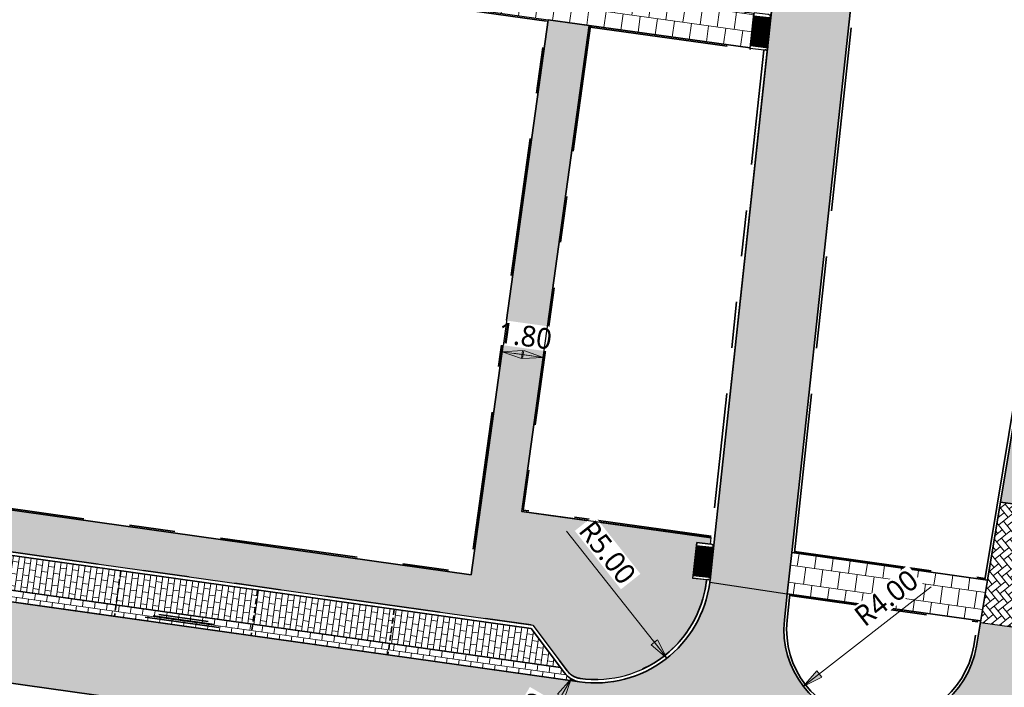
# Model space of a CAD drawing. Header units: metres. Extents: x 253823 to 255319, y 593130 to 593771.
# Tile 25 of 37: x 254049 to 254091, y 593408 to 593437. Entities that reach past the tile are written whole.
import ezdxf

# ---------------------------------------------------------------- set-up
doc = ezdxf.new("R2010")
doc.units = ezdxf.units.M
for name, pattern in [('DASHED2', [0.375, 0.25, -0.125]), ('VH-OPSLUITBAND_100X200', [16, 8, -2, 4, -2]), ('VH-OPSLUITBAND_60X200', [12, 6, -2, 2, -2]), ('VH-TROTTOIRBAND_130-150', [15, 5, -2, 2, -2, 2, -2]), ('XX-HIDDEN', [4, 2, -2])]:
    doc.linetypes.add(name, pattern=pattern)
doc.layers.add('HULPLIJN ARCERING', color=6, linetype='Continuous', plot=False)
for name, color, linetype, lineweight in [('N-WE-VH-GOOT_BSS-G', 170, 'Continuous', 35), ('N-WE-VH-KANTOPSLUITING_OPSLUITBAND_120X250-G', 20, 'VH-OPSLUITBAND_100X200', 35), ('N-WE-VH-KANTOPSLUITING_OPSLUITBAND_60X200-G', 150, 'VH-OPSLUITBAND_60X200', 35), ('N-WE-VH-KANTOPSLUITING_TROTTOIRBAND_130 150-G', 210, 'VH-TROTTOIRBAND_130-150', 35), ('N-WE-VH-KANTOPSLUITING_TROTTOIRBAND_130 150X250-S', 210, 'Continuous', 25), ('N-WE-VH-KANTVERHARDING-G', 2, 'Continuous', 35), ('N-WE-VH-MATERIAALGRENS-G', 7, 'XX-HIDDEN', 18), ('N-WE-VH-VERHARDING_BETONSTRAATSTEEN-HALFSTEENS-HEIDEPAARS-A', 252, 'Continuous', 18), ('N-WE-VH-VERHARDING_BETONSTRAATSTEEN-MOLGOOT-HEIDEPAARS-A', 252, 'Continuous', 18), ('N-WE-VH-VERHARDING_TEGEL-45MM DIK-A', 252, 'Continuous', 18), ('N-WE-VW-SCHEIDINGSLIJN_PARKEERVAK-G', 7, 'DASHED2', 35), ('N01-WE-VH-VERHARDING_BETONSTRAATSTEEN-TILROOD-KEPER-A', 252, 'Continuous', 18), ('X-XX-AL-M', 7, 'Continuous', 18)]:
    doc.layers.add(name, color=color, linetype=linetype, lineweight=lineweight)
doc.layers.add('N-WE-VH-VERHARDING_BETONSTRAATSTEEN_KF_GRIJS-A', color=7, linetype='Continuous', lineweight=5, true_color=0xffffff)
doc.styles.add('Roelofs', font='segoeui.ttf', dxfattribs={"height": 1.8})
doc.dimstyles.new('Roelofs Standaard', dxfattribs={"dimtxt": 1.8, "dimasz": 1, "dimexe": 2, "dimexo": 2, "dimgap": 0.7, "dimtad": 1, "dimlfac": -1, "dimzin": 0, "dimdsep": 46, "dimtxsty": 'Roelofs', "dimblk": 'Pijl', "dimcen": 0, "dimdle": 2, "dimclrd": 256, "dimclre": 253, "dimclrt": 256, "dimazin": 0, "dimtfac": 1, "dimtofl": 0, "dimtmove": 0, "dimatfit": 3, "dimldrblk": 'Pijl', "dimfxl": 1, "dimtolj": 1, "dimtzin": 0, "dimlwd": 18, "dimlwe": 18, "dimarcsym": 0})
pattern_1 = [(262.02, (254112.56217, 593499.55247), (0.2672482, -0.7947977), [0.75, -0.75]), (352.02, (254112.5622, 593499.5525), (0.1041206, 0.7427374), [])]
pattern_2 = [(351.993961, (0, 0), (0.29650185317, 0.22338117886), [0.2625, -0.2625]), (81.993961, (0, 0), (-0.25994151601, 0.03656033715), [])]
pattern_3 = [(128.82501346, (127041.05255, 296707.12515), (-0.36907718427, 0.03993159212), [0.7875, -0.2625]), (38.82501346, (127040.64354, 296706.796), (-0.36907718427, 0.03993159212), [0.7875, -0.2625])]

# ---------------------------------------------------------------- blocks, each defined once
blk = doc.blocks.new('BSS 8cm Grijs')
at = {"layer": 'N-WE-VH-VERHARDING_BETONSTRAATSTEEN_KF_GRIJS-A', "true_color": 0xbfbfbf}
h = blk.add_hatch(color=9, dxfattribs=at)
h.dxf.hatch_style = 1
h.paths.add_polyline_path([(-0.105, 0), (0.105, 0), (0.105, 0.105), (-0.105, 0.105)])
at = {"layer": 'N-WE-VH-VERHARDING_BETONSTRAATSTEEN_KF_GRIJS-A', "flags": 128}
blk.add_lwpolyline([(-0.105, 0), (0.105, 0), (0.105, 0.105), (-0.105, 0.105)], close=True, dxfattribs=at)
blk = doc.blocks.new('SVH-INRITPERRONBAND_130 150X250_LINKS')
at = {"flags": 128}
blk.add_lwpolyline([(0, 75), (0, 0), (-50, 0, 1), (-100, 0), (-150, 0), (-750, 0), (-750, 150), (-75, 150, -0.414214)], format="xyb", close=True, dxfattribs=at)
blk.add_lwpolyline([(-750, 130), (-75, 130, -0.414214), (-20, 75), (-20, 0)], format="xyb", dxfattribs=at)
blk.add_lwpolyline([(-75, 150), (0, 150), (0, 75)], dxfattribs=at)
blk = doc.blocks.new('SVH-INRITPERRONBAND_130 150X250_RECHTS')
at = {"flags": 128}
blk.add_lwpolyline([(-750, -130), (-75, -130, 0.414214), (-20, -75), (-20, 0)], format="xyb", dxfattribs=at)
blk.add_lwpolyline([(0, -75), (0, 0), (-50, 0, -1), (-100, 0), (-150, 0), (-750, 0), (-750, -150), (-75, -150, 0.414214)], format="xyb", close=True, dxfattribs=at)
blk.add_lwpolyline([(-75, -150), (0, -150), (0, -75)], dxfattribs=at)
blk = doc.blocks.new('Inritconstructie voetpad')
at = {"layer": 'N-WE-VH-MATERIAALGRENS-G', "flags": 128}
for points in [[(0.63, 0.75), (-0.63, 0.75)], [(0.63, 0), (-0.63, 0)]]:
    blk.add_lwpolyline(points, dxfattribs=at)
at = {"layer": 'N-WE-VH-KANTOPSLUITING_TROTTOIRBAND_130 150X250-S', "rotation": 270.0001114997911}
for name, p, xscale, yscale, zscale in [('SVH-INRITPERRONBAND_130 150X250_LINKS', (-0.78, 0), 0.0009999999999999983, 0.0009999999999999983, 0.0009999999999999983), ('SVH-INRITPERRONBAND_130 150X250_RECHTS', (0.78, 0), 0.0009999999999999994, 0.0009999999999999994, 0.0009999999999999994)]:
    blk.add_blockref(name, p, dxfattribs=dict(at, xscale=xscale, yscale=yscale, zscale=zscale))
at = {"layer": 'N-WE-VH-VERHARDING_BETONSTRAATSTEEN_KF_GRIJS-A', "xscale": -1, "rotation": 0.0001115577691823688}
for p in [(-0.525, 0.645), (-0.42, 0.537), (-0.42, 0.43), (-0.315, 0.645), (-0.315, 0.43), (-0.21, 0.537), (-0.105, 0.645), (-0.105, 0.43), (0, 0.537), (0.105, 0.645), (0.105, 0.43), (0.21, 0.537), (0.315, 0.645), (0.315, 0.43), (0.42, 0.537), (0.42, 0.43), (0.525, 0.645), (-0.525, 0), (-0.42, 0.322), (-0.42, 0.215), (-0.42, 0.107), (-0.315, 0.215), (-0.315, 0), (-0.21, 0.322), (-0.21, 0.107), (-0.105, 0.215), (-0.105, 0), (0, 0.322), (0, 0.107), (0.105, 0.215), (0.105, 0), (0.21, 0.322), (0.21, 0.107), (0.315, 0.215), (0.315, 0), (0.42, 0.322), (0.42, 0.215), (0.42, 0.107), (0.525, 0)]:
    blk.add_blockref('BSS 8cm Grijs', p, dxfattribs=at)
at = {"layer": 'N-WE-VH-VERHARDING_BETONSTRAATSTEEN_KF_GRIJS-A', "rotation": 270.0001115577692}
for p in [(-0.63, 0.535), (0.525, 0.535), (-0.63, 0.32), (-0.63, 0.105), (0.525, 0.32), (0.525, 0.105)]:
    blk.add_blockref('BSS 8cm Grijs', p, dxfattribs=at)
blk = doc.blocks.new('Pijl')
h = blk.add_hatch(color=256)
h.paths.add_polyline_path([(0, 0), (-1.75, 0.352), (-1.75, 0)])
h.paths.add_polyline_path([(-1.75, 0), (-1.75, -0.352), (0, 0)])
for p, q in [((-1.902, 0), (0, 0)), ((0, 0), (-1.75, 0.352)), ((-1.75, 0.352), (-1.75, -0.352)), ((0, 0), (-1.75, -0.352))]:
    blk.add_line(p, q)
blk = doc.blocks.new('*D92')
at = {"layer": 'Defpoints', "color": 0, "transparency": 16777216}
blk.add_point((254071.299, 593422.728), dxfattribs=at)
blk.add_point((254071.299, 593422.728), dxfattribs=at)
at = {"layer": 'X-XX-AL-M', "lineweight": 18, "transparency": 16777216}
blk.add_line((254070.011, 593422.907), (254070.804, 593422.797), dxfattribs=at)
at = {"layer": 'X-XX-AL-M', "lineweight": 18, "transparency": 16777216, "xscale": 0.5, "yscale": 0.5, "zscale": 0.5}
for p, rotation in [((254069.516, 593422.975), 172.0929103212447), ((254071.299, 593422.728), 352.0929103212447)]:
    blk.add_blockref('Pijl', p, dxfattribs=dict(at, rotation=rotation))
at = {"layer": 'X-XX-AL-M', "transparency": 16777216, "insert": (254070.52, 593423.662), "char_height": 0.9, "attachment_point": 5, "rotation": 352.0929, "style": 'Roelofs', "bg_fill": 3, "box_fill_scale": 1.1, "bg_fill_color": 256, "bg_fill_true_color": 13158600, "bg_fill_transparency": 0}
blk.add_mtext('\\A1;1.80', dxfattribs=at)
at = {"layer": 'Defpoints', "color": 0, "transparency": 16777216}
blk.add_point((254069.516, 593422.975), dxfattribs=at)
blk = doc.blocks.new('*D113')
at = {"layer": 'Defpoints', "color": 0, "transparency": 16777216}
blk.add_point((254076.681, 593409.665), dxfattribs=at)
at = {"layer": 'X-XX-AL-M', "lineweight": 18, "transparency": 16777216}
blk.add_line((254072.324, 593415.186), (254076.371, 593410.057), dxfattribs=at)
at = {"layer": 'X-XX-AL-M', "lineweight": 18, "transparency": 16777216, "xscale": 0.5, "yscale": 0.5, "zscale": 0.5, "rotation": 308.2742783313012}
blk.add_blockref('Pijl', (254076.681, 593409.665), dxfattribs=at)
at = {"layer": 'X-XX-AL-M', "transparency": 16777216, "insert": (254074.097, 593414.256), "char_height": 0.9, "attachment_point": 5, "rotation": 308.2743, "style": 'Roelofs', "bg_fill": 3, "box_fill_scale": 1.1, "bg_fill_color": 256, "bg_fill_true_color": 13158600, "bg_fill_transparency": 0}
blk.add_mtext('\\A1;R5.00', dxfattribs=at)
at = {"layer": 'Defpoints', "color": 0, "transparency": 16777216}
blk.add_point((254073.584, 593413.59), dxfattribs=at)
blk = doc.blocks.new('*D114')
at = {"layer": 'Defpoints', "color": 0, "transparency": 16777216}
blk.add_point((254082.61, 593408.439), dxfattribs=at)
at = {"layer": 'X-XX-AL-M', "lineweight": 18, "transparency": 16777216}
blk.add_line((254088.159, 593412.761), (254083.004, 593408.747), dxfattribs=at)
at = {"layer": 'X-XX-AL-M', "lineweight": 18, "transparency": 16777216, "xscale": 0.5, "yscale": 0.5, "zscale": 0.5, "rotation": 217.9095893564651}
blk.add_blockref('Pijl', (254082.61, 593408.439), dxfattribs=at)
at = {"layer": 'X-XX-AL-M', "transparency": 16777216, "insert": (254086.216, 593412.281), "char_height": 0.9, "attachment_point": 5, "rotation": 37.9096, "style": 'Roelofs', "bg_fill": 3, "box_fill_scale": 1.1, "bg_fill_color": 256, "bg_fill_true_color": 13158600, "bg_fill_transparency": 0}
blk.add_mtext('\\A1;R4.00', dxfattribs=at)
at = {"layer": 'Defpoints', "color": 0, "transparency": 16777216}
blk.add_point((254085.766, 593410.897), dxfattribs=at)
blk = doc.blocks.new('*D24')
at = {"layer": 'Defpoints', "color": 0, "transparency": 16777216}
for p in [(254073.027, 593409.629), (254072.519, 593408.767)]:
    blk.add_point(p, dxfattribs=at)
at = {"layer": 'X-XX-AL-M', "lineweight": 18, "transparency": 16777216}
blk.add_line((254070.156, 593404.756), (254072.265, 593408.337), dxfattribs=at)
at = {"layer": 'X-XX-AL-M', "transparency": 16777216, "insert": (254070.379, 593406.746), "char_height": 0.9, "attachment_point": 5, "rotation": 59.4942, "style": 'Roelofs', "bg_fill": 3, "box_fill_scale": 1.1, "bg_fill_color": 256, "bg_fill_true_color": 13158600, "bg_fill_transparency": 0}
blk.add_mtext('\\A1;R1.00', dxfattribs=at)
at = {"layer": 'X-XX-AL-M', "lineweight": 18, "transparency": 16777216, "xscale": 0.5, "yscale": 0.5, "zscale": 0.5, "rotation": 59.49416524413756}
blk.add_blockref('Pijl', (254072.519, 593408.767), dxfattribs=at)
blk = doc.blocks.new('*D19')
at = {"layer": 'Defpoints', "color": 0, "transparency": 16777216}
for p in [(254086.187, 593410.838), (254088.553, 593407.613)]:
    blk.add_point(p, dxfattribs=at)
at = {"layer": 'X-XX-AL-M', "lineweight": 18, "transparency": 16777216}
blk.add_line((254091.308, 593403.86), (254088.849, 593407.21), dxfattribs=at)
at = {"layer": 'X-XX-AL-M', "transparency": 16777216, "insert": (254090.884, 593405.816), "char_height": 0.9, "attachment_point": 5, "rotation": 306.2716, "style": 'Roelofs', "bg_fill": 3, "box_fill_scale": 1.1, "bg_fill_color": 256, "bg_fill_true_color": 13158600, "bg_fill_transparency": 0}
blk.add_mtext('\\A1;R4.00', dxfattribs=at)
at = {"layer": 'X-XX-AL-M', "lineweight": 18, "transparency": 16777216, "xscale": 0.5, "yscale": 0.5, "zscale": 0.5, "rotation": 126.271608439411}
blk.add_blockref('Pijl', (254088.553, 593407.613), dxfattribs=at)
blk = doc.blocks.new('SVH-GOOT_SYMBOOL-SO')
at = {"color": 7, "linetype": 'Continuous'}
for p, q in [((0, 2.669), (0, -2.669)), ((0.2, 3.125), (0.2, -3.359)), ((-0.206, 2.137), (-0.206, -2.217))]:
    blk.add_line(p, q, dxfattribs=at)

msp = doc.modelspace()

# ---------------------------------------------------------------- hatches: boundary and pattern name
at = {"layer": 'N-WE-VH-VERHARDING_BETONSTRAATSTEEN-HALFSTEENS-HEIDEPAARS-A'}
h = msp.add_hatch(dxfattribs=at)
h.set_pattern_fill('AVH-BSS_KEIFORMAAT_HALFST-SO', color=149, scale=5, angle=351.994, pattern_type=2)
h.set_pattern_definition(pattern_2)
h.paths.add_polyline_path([(254040.859, 593413.648), (254064.625, 593410.306), (254064.834, 593411.791), (254041.068, 593415.134)])
h = msp.add_hatch(dxfattribs=at)
h.set_pattern_fill('AVH-BSS_KEIFORMAAT_HALFST-SO', color=149, scale=5, angle=351.994, pattern_type=2)
h.set_pattern_definition(pattern_2)
h.paths.add_polyline_path([(254064.625, 593410.306), (254072.052, 593409.261), (254070.775, 593410.955), (254064.834, 593411.791)])
at = {"layer": 'N-WE-VH-VERHARDING_BETONSTRAATSTEEN-MOLGOOT-HEIDEPAARS-A'}
h = msp.add_hatch(dxfattribs=at)
h.set_pattern_fill('AVH-BSS_KEIFORMAAT_HALFST-SO', color=149, scale=5, angle=261.99, pattern_type=2)
h.set_pattern_definition([(261.99, (254021.6393, 593402.82122), (0.2233607, -0.2965173), [0.2625, -0.2625]), (351.99, (254021.6393, 593402.82122), (0.0365783, 0.259939), [])])
edge = h.paths.add_edge_path()
edge.add_line((254043.616, 593413.261), (254043.546, 593412.765))
edge.add_line((254043.546, 593412.765), (254064.555, 593409.811))
edge.add_line((254064.555, 593409.811), (254072.887, 593408.639))
edge.add_arc((254073.027, 593409.629), 1, 216.9942, 261.9942, ccw=False)
edge.add_line((254072.228, 593409.027), (254072.052, 593409.261))
edge.add_line((254072.052, 593409.261), (254043.616, 593413.261))
at = {"layer": 'N-WE-VH-VERHARDING_TEGEL-45MM DIK-A'}
h = msp.add_hatch(dxfattribs=at)
h.set_pattern_fill('AVH-TEGEL_300X300_HALFST-SO', color=149, scale=5, angle=262.0337, pattern_type=2)
h.set_pattern_definition([(262.0337, (254034.40345, 593444.0569), (0.2674377, -0.794734), [0.75, -0.75]), (352.0337, (254034.40345, 593444.0569), (0.103943, 0.742762), [])])
h.paths.add_polyline_path([(254041.585, 593443.06), (254036.186, 593443.809), (254034.403, 593444.057), (254013.219, 593446.999), (254013.013, 593445.514), (254080.302, 593436.168), (254080.464, 593437.66), (254046.933, 593442.317)])
h = msp.add_hatch(dxfattribs=at)
h.set_pattern_fill('AVH-TEGEL_300X300_HALFST-SO', color=149, scale=5, angle=262.02, pattern_type=2)
h.set_pattern_definition(pattern_1)
h.paths.add_polyline_path([(254070.858, 593411.095), (254072.348, 593409.117, 0.215437), (254072.969, 593408.779, 0.419855), (254078.406, 593413.068), (254077.809, 593413.133), (254077.977, 593414.684), (254078.573, 593414.619), (254078.604, 593414.9), (254070.37, 593416.043), (254073.301, 593437.14), (254071.518, 593437.388), (254068.171, 593413.291), (254003.978, 593422.319, 0.380146), (254008.712, 593417.816, 0.198903), (254009.341, 593417.979), (254011.319, 593419.469)])
h = msp.add_hatch(dxfattribs=at)
h.set_pattern_fill('AVH-TEGEL_300X300_HALFST-SO', color=149, scale=5, angle=262.02, pattern_type=2)
h.set_pattern_definition(pattern_1)
h.paths.add_polyline_path([(254082.105, 593414.25), (254090.611, 593413.057), (254090.316, 593411.281), (254081.911, 593412.46)])
at = {"layer": 'N01-WE-VH-VERHARDING_BETONSTRAATSTEEN-TILROOD-KEPER-A'}
h = msp.add_hatch(dxfattribs=at)
h.set_pattern_fill('AVH-BSS_KEIFORMAAT_KEPER-SO', color=251, scale=5, angle=45, pattern_type=2)
h.set_pattern_definition(pattern_3)
h.paths.add_polyline_path([(254107.291, 593491.942), (254103.852, 593492.596), (254091.174, 593416.438), (254094.647, 593415.985)])
h = msp.add_hatch(dxfattribs=at)
h.set_pattern_fill('AVH-BSS_KEIFORMAAT_KEPER-SO', color=251, scale=5, angle=45, pattern_type=2)
h.set_pattern_definition(pattern_3)
edge = h.paths.add_edge_path()
edge.add_line((254086.942, 593458.958), (254083.576, 593459.459))
edge.add_line((254083.576, 593459.459), (254078.72, 593414.573))
edge.add_line((254078.72, 593414.573), (254078.555, 593413.052))
edge.add_arc((254073.584, 593413.59), 5, 352.7641, 353.825, ccw=False)
edge.add_line((254078.544, 593412.96), (254081.911, 593412.46))
edge.add_line((254081.911, 593412.46), (254082.105, 593414.25))
edge.add_line((254082.105, 593414.25), (254086.942, 593458.958))
h = msp.add_hatch(dxfattribs=at)
h.set_pattern_fill('AVH-BSS_KEIFORMAAT_KEPER-SO', color=251, scale=5, angle=306.99, pattern_type=2)
h.set_pattern_definition([(306.99, (0, 0), (0.36760924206, -0.05172953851), [0.7875, -0.2625]), (216.99, (0.41934, 0.31588), (0.36760924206, -0.05172953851), [0.7875, -0.2625])])
edge = h.paths.add_edge_path()
edge.add_line((254099.048, 593401.688), (254098.075, 593396.19))
edge.add_line((254098.075, 593396.19), (254094.609, 593396.677))
edge.add_line((254094.609, 593396.677), (254092.628, 593396.955))
edge.add_arc((254091.779, 593388.965), 8.035, 83.9349, 121.5716)
edge.add_arc((254084.174, 593401.551), 6.671, 283.0432, 300.619, ccw=False)
edge.add_arc((254083.171, 593406.811), 12.023, 262.54, 282.0422, ccw=False)
edge.add_line((254081.611, 593394.89), (254081.01, 593394.974))
edge.add_line((254081.01, 593394.974), (254073.914, 593395.972))
edge.add_line((254073.914, 593395.972), (254062.757, 593397.542))
edge.add_line((254062.757, 593397.542), (253997.943, 593406.659))
edge.add_line((253997.943, 593406.659), (253998.43, 593410.123))
edge.add_line((253998.43, 593410.123), (254074.981, 593399.357))
edge.add_arc((254075.26, 593401.337), 2, 261.9942, 351.9942)
edge.add_line((254077.24, 593401.059), (254077.435, 593402.445))
edge.add_arc((254075.455, 593402.723), 2, 351.9942, 441.9942)
edge.add_line((254075.733, 593404.704), (253999.182, 593415.47))
edge.add_line((253999.182, 593415.47), (253999.67, 593418.936))
edge.add_line((253999.67, 593418.936), (254072.887, 593408.639))
edge.add_arc((254073.584, 593413.59), 5, 261.9942, 352.7641)
edge.add_line((254078.544, 593412.96), (254081.911, 593412.46))
edge.add_line((254081.911, 593412.46), (254081.789, 593411.327))
edge.add_arc((254085.766, 593410.897), 4, 173.825, 261.9942)
edge.add_line((254085.209, 593406.936), (254085.63, 593406.877))
edge.add_arc((254086.187, 593410.838), 4, 261.9942, 350.5491)
edge.add_line((254090.133, 593410.181), (254090.306, 593411.222))
edge.add_line((254090.306, 593411.222), (254093.773, 593410.736))
edge.add_line((254093.773, 593410.736), (254093.264, 593407.677))
edge.add_arc((254098.196, 593406.856), 5, 170.5491, 262.0275)
edge.add_line((254097.503, 593401.905), (254099.048, 593401.688))
h = msp.add_hatch(dxfattribs=at)
h.set_pattern_fill('AVH-BSS_KEIFORMAAT_KEPER-SO', color=251, scale=5, angle=45, pattern_type=2)
h.set_pattern_definition(pattern_3)
h.paths.add_polyline_path([(254094.647, 593415.985), (254091.174, 593416.438), (254090.611, 593413.057), (254090.316, 593411.281), (254090.306, 593411.222), (254093.773, 593410.736), (254093.803, 593410.914), (254093.803, 593410.914), (254093.815, 593410.988), (254093.827, 593411.062), (254093.862, 593411.269), (254093.896, 593411.476), (254094.034, 593412.305), (254094.047, 593412.379), (254094.059, 593412.453)])

# ---------------------------------------------------------------- linework, layer by layer
at = {"layer": 'Defpoints'}
msp.add_lwpolyline([(254041.585, 593443.06), (254036.186, 593443.809), (254034.403, 593444.057), (254013.219, 593446.999), (254013.013, 593445.514), (254080.302, 593436.168), (254080.464, 593437.66), (254046.933, 593442.317)], close=True, dxfattribs=at)
at = {"layer": 'HULPLIJN ARCERING', "flags": 128}
for points in [[(254107.291, 593491.942), (254103.852, 593492.596), (254091.174, 593416.438), (254094.647, 593415.985)], [(254094.647, 593415.985), (254091.174, 593416.438), (254090.611, 593413.057), (254090.316, 593411.281), (254090.306, 593411.222), (254093.773, 593410.736), (254093.803, 593410.914), (254093.803, 593410.914), (254093.815, 593410.988), (254093.827, 593411.062), (254093.862, 593411.269), (254093.896, 593411.476), (254094.034, 593412.305), (254094.047, 593412.379), (254094.059, 593412.453)]]:
    msp.add_lwpolyline(points, close=True, dxfattribs=at)
for points in [[(254086.942, 593458.958), (254083.576, 593459.459), (254078.72, 593414.573), (254078.555, 593413.052, -0.004629), (254078.544, 593412.96), (254081.911, 593412.46), (254082.105, 593414.25)], [(254043.616, 593413.261), (254043.546, 593412.765), (254064.555, 593409.811), (254072.887, 593408.639, -0.198912), (254072.228, 593409.027), (254072.052, 593409.261)]]:
    msp.add_lwpolyline(points, format="xyb", close=True, dxfattribs=at)
at = {"layer": 'HULPLIJN ARCERING'}
msp.add_lwpolyline([(254071.518, 593437.388), (254068.171, 593413.291), (254003.978, 593422.319, 0.380146), (254008.712, 593417.816, 0.198903), (254009.341, 593417.979), (254011.319, 593419.469), (254070.858, 593411.095), (254072.348, 593409.117, 0.215437), (254072.969, 593408.779, 0.419855), (254078.406, 593413.068), (254077.809, 593413.133), (254077.977, 593414.684), (254078.573, 593414.619), (254078.604, 593414.9), (254070.37, 593416.043), (254073.301, 593437.14)], format="xyb", dxfattribs=at)
at = {"layer": 'N-WE-VH-GOOT_BSS-G', "flags": 128}
for points in [[(254072.052, 593409.261), (254009.666, 593418.035)], [(254072.887, 593408.639), (254008.691, 593417.668)]]:
    msp.add_lwpolyline(points, dxfattribs=at)
at = {"layer": 'N-WE-VH-KANTOPSLUITING_OPSLUITBAND_120X250-G', "flags": 128}
for points in [[(254091.577, 593500.678), (254082.224, 593414.234)], [(254090.493, 593413.074), (254104.767, 593498.828)]]:
    msp.add_lwpolyline(points, dxfattribs=at)
msp.add_lwpolyline([(254082.03, 593412.443), (254081.908, 593411.314, 0.404885), (254085.225, 593407.055), (254085.647, 593406.996, 0.406845), (254090.014, 593410.201), (254090.197, 593411.298)], format="xyb", dxfattribs=at)
at = {"layer": 'N-WE-VH-KANTOPSLUITING_OPSLUITBAND_60X200-G', "flags": 128}
for points in [[(254071.45, 593437.337), (254013.064, 593445.446)], [(254009.748, 593421.568), (254068.12, 593413.359), (254071.45, 593437.337)], [(254078.611, 593414.959), (254070.438, 593416.094), (254073.36, 593437.132)], [(254073.352, 593437.073), (254080.294, 593436.108)], [(254082.23, 593414.293), (254090.502, 593413.133)], [(254082.024, 593412.383), (254090.187, 593411.239)]]:
    msp.add_lwpolyline(points, dxfattribs=at)
at = {"layer": 'N-WE-VH-KANTOPSLUITING_TROTTOIRBAND_130 150-G', "flags": 128}
msp.add_lwpolyline([(254080.896, 593436.075), (254078.573, 593414.619)], dxfattribs=at)
msp.add_lwpolyline([(254078.406, 593413.068, -0.006021), (254078.392, 593412.952, -0.416521), (254072.908, 593408.787, -0.198912), (254072.348, 593409.117), (254070.858, 593411.095), (254011.319, 593419.469), (254009.341, 593417.979, -0.198903), (254008.712, 593417.816)], format="xyb", dxfattribs=at)
at = {"layer": 'N-WE-VH-KANTVERHARDING-G'}
for points in [[(254091.458, 593500.695), (254082.105, 593414.25)], [(254090.611, 593413.057), (254104.886, 593498.811)], [(254009.68, 593421.517), (254068.171, 593413.291), (254071.518, 593437.388)], [(254073.301, 593437.14), (254070.37, 593416.043), (254078.605, 593414.899)], [(254080.302, 593436.168), (254073.301, 593437.14)], [(254080.302, 593436.168), (254080.294, 593436.108)], [(254082.105, 593414.25), (254090.611, 593413.057)], [(254081.911, 593412.46), (254090.316, 593411.281)]]:
    msp.add_lwpolyline(points, dxfattribs=at)
for points in [[(254078.555, 593413.052), (254078.72, 593414.573), (254082.377, 593448.376), (254083.759, 593461.147), (254083.934, 593462.761, 0.405085), (254079.656, 593468.251), (254071.247, 593469.427)], [(254072.887, 593408.639, -0.198912), (254072.228, 593409.027), (254070.775, 593410.955), (254011.36, 593419.312), (254009.432, 593417.859, -0.198903), (254008.691, 593417.668)], [(254082.105, 593414.25), (254081.911, 593412.46), (254081.789, 593411.327, 0.404885), (254085.209, 593406.936), (254085.63, 593406.877, 0.406845), (254090.133, 593410.181), (254090.611, 593413.057)], [(254072.887, 593408.639, 0.416521), (254078.54, 593412.933, 0.006021), (254078.555, 593413.052)]]:
    msp.add_lwpolyline(points, format="xyb", dxfattribs=at)
msp.add_lwpolyline([(253979.986, 593416.151), (253979.791, 593414.764, 0.414214), (253981.493, 593412.505), (254074.981, 593399.357, 0.414214), (254077.24, 593401.059), (254077.435, 593402.445, 0.414214), (254075.733, 593404.704), (253982.245, 593417.853, 0.414214)], format="xyb", close=True, dxfattribs=at)
at = {"layer": 'N-WE-VH-MATERIAALGRENS-G'}
for points in [[(254082.105, 593414.25), (254081.911, 593412.46)], [(254090.316, 593411.281), (254090.611, 593413.057)]]:
    msp.add_lwpolyline(points, dxfattribs=at)
at = {"layer": 'N-WE-VW-SCHEIDINGSLIJN_PARKEERVAK-G'}
for points in [[(254052.951, 593413.462), (254052.672, 593411.482)], [(254058.892, 593412.627), (254058.614, 593410.646)], [(254064.834, 593411.791), (254064.555, 593409.811)]]:
    msp.add_lwpolyline(points, dxfattribs=at)
at = {"layer": 'X-XX-AL-M', "flags": 128}
msp.add_lwpolyline([(254071.458, 593437.396), (254073.301, 593437.14)], dxfattribs=at)

# ---------------------------------------------------------------- block references
at = {"rotation": 83.82194239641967}
for p in [(254081.129, 593436.834), (254078.639, 593413.828)]:
    msp.add_blockref('Inritconstructie voetpad', p, dxfattribs=at)
at = {"layer": 'N-WE-VH-GOOT_BSS-G', "xscale": 0.5, "yscale": 0.5, "zscale": 0.5, "rotation": 261.9900000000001}
msp.add_blockref('SVH-GOOT_SYMBOOL-SO', (254055.678, 593411.312), dxfattribs=at)

# ---------------------------------------------------------------- next in the draw order: dimensions: what is measured, and where the dimension line sits
at = {"layer": 'X-XX-AL-M'}
dim = msp.add_linear_dim(base=(254071.299, 593422.728), p1=(254069.516, 593422.975), p2=(254071.299, 593422.728), angle=352.0929, dimstyle='Roelofs Standaard', override={"dimtfill": 1}, dxfattribs=at)
dim.commit()
dim.dimension.update_dxf_attribs({"geometry": '*D92', "text_midpoint": (254070.407, 593422.852), "dimtype": 161})
dim = msp.add_radius_dim(center=(254073.584, 593413.59), mpoint=(254076.681, 593409.665), dimstyle='Roelofs Standaard', override={"dimtfill": 1}, dxfattribs=at)
dim.commit()
dim.dimension.update_dxf_attribs({"geometry": '*D113', "text_midpoint": (254073.456, 593413.751), "dimtype": 164})
dim = msp.add_radius_dim(center=(254086.187, 593410.838), mpoint=(254088.553, 593407.613), dimstyle='Roelofs Standaard', override={"dimtfill": 1}, dxfattribs=at)
dim.commit()
dim.dimension.update_dxf_attribs({"geometry": '*D19', "text_midpoint": (254090.884, 593405.816)})

# ---------------------------------------------------------------- next in the draw order: dimensions: what is measured, and where the dimension line sits
dim = msp.add_radius_dim(center=(254085.766, 593410.897), mpoint=(254082.61, 593408.439), dimstyle='Roelofs Standaard', override={"dimtfill": 1}, dxfattribs=at)
dim.commit()
dim.dimension.update_dxf_attribs({"geometry": '*D114', "text_midpoint": (254086.717, 593411.638), "dimtype": 164})
dim = msp.add_radius_dim(center=(254073.027, 593409.629), mpoint=(254072.519, 593408.767), dimstyle='Roelofs Standaard', override={"dimtfill": 1}, dxfattribs=at)
dim.commit()
dim.dimension.update_dxf_attribs({"geometry": '*D24', "text_midpoint": (254070.379, 593406.746)})

# ---------------------------------------------------------------- next in the draw order: hatches: boundary and pattern name
at = {"layer": 'N-WE-VH-VERHARDING_TEGEL-45MM DIK-A'}
h = msp.add_hatch(dxfattribs=at)
h.set_pattern_fill('AVH-TEGEL_300X300_HALFST-SO', color=256, scale=5, angle=226.76, pattern_type=2)
h.set_pattern_definition([(226.76, (254809.81963, 593427.3387), (-0.24060794, -0.80326386), [0.75, -0.75]), (316.76, (254809.8196, 593427.3387), (0.5137919, 0.5463679), [])])
edge = h.paths.add_edge_path()
edge.add_arc((254170.719, 593437.003), 3, 205.7311, 246.6597, ccw=False)
edge.add_arc((254141.043, 593422.731), 29.929, 25.6787, 68.0232)
edge.add_line((254152.244, 593450.486), (254141.892, 593454.674))
edge.add_arc((254151.893, 593480.097), 27.319, 236.1835, 248.5242, ccw=False)
edge.add_arc((254503.355, 594021.324), 672.647, 236.505734, 236.967932, ccw=False)
edge.add_line((254132.152, 593460.376), (254131.875, 593458.405))
edge.add_line((254131.875, 593458.405), (254135.702, 593455.894))
edge.add_arc((254153.144, 593482.484), 31.8, 236.7368, 247.9708)
edge.add_arc((652243.257, 1577333.218), 1061369.637, 247.970537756, 247.971140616)
edge.add_arc((254141.016, 593422.701), 28.168, 22.1749, 67.9983, ccw=False)
edge.add_line((254167.101, 593433.332), (254168.907, 593432.557))
edge.add_arc((254187.379, 593475.612), 46.85, 246.7794, 253.7744)
edge.add_line((254174.288, 593430.628), (254174.76, 593433.997))
edge.add_line((254174.76, 593433.997), (254172.974, 593434.223))
edge.add_line((254172.974, 593434.223), (254172.801, 593432.986))
edge.add_arc((254187.379, 593475.612), 45.05, 246.6597, 251.1192, ccw=False)

# ---------------------------------------------------------------- next in the draw order: linework, layer by layer
at = {"layer": 'Defpoints'}
msp.add_lwpolyline([(254070.858, 593411.095), (254072.348, 593409.117, 0.215437), (254072.969, 593408.779, 0.419855), (254078.406, 593413.068), (254077.809, 593413.133), (254077.977, 593414.684), (254078.573, 593414.619), (254078.604, 593414.9), (254070.37, 593416.043), (254073.301, 593437.14), (254071.518, 593437.388), (254068.171, 593413.291), (254003.978, 593422.319, 0.380146), (254008.712, 593417.816, 0.198903), (254009.341, 593417.979), (254011.319, 593419.469), (254070.858, 593411.095)], format="xyb", close=True, dxfattribs=at)

doc.saveas('drawing.dxf')
